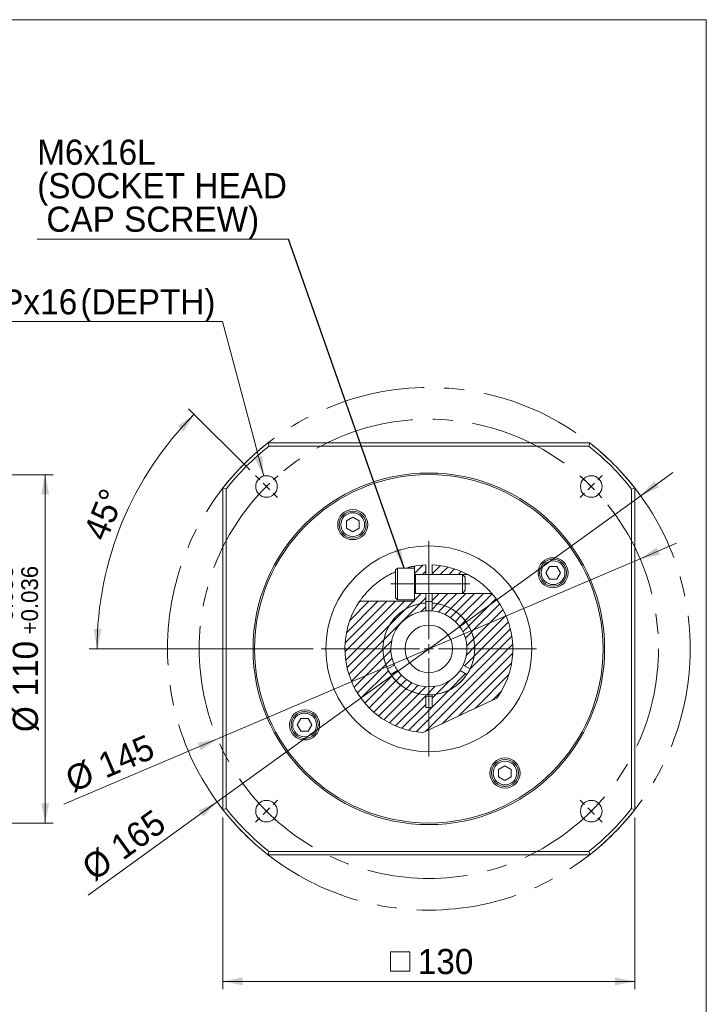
# Model space of a CAD drawing. Header units: millimetres. Extents: x 25 to 718, y 25 to 500.
# Tile 4 of 4: x 501 to 718, y 189 to 500. Entities that reach past the tile are written whole.
import ezdxf

# ---------------------------------------------------------------- set-up
doc = ezdxf.new("R2010")
doc.units = ezdxf.units.MM
doc.header["$LTSCALE"] = 2.5
doc.linetypes.add('CENTERX2', pattern=[20.32, 12.7, -2.54, 2.54, -2.54])
doc.styles.add('SLDTEXTSTYLE0', font='ARIAL.TTF', dxfattribs={"width": 0.948})
doc.styles.get("Standard").update_dxf_attribs({"font": 'ARIAL.TTF'})
doc.dimstyles.new('SLDDIMSTYLE10', dxfattribs={"dimtxt": 7.704956, "dimasz": 6.25, "dimexe": 0, "dimexo": 0.0625, "dimgap": 1.926239, "dimtad": 0, "dimtih": 1, "dimtoh": 1, "dimdec": 0, "dimrnd": 1e-09, "dimzin": 12, "dimdsep": 46, "dimtxsty": 'SLDTEXTSTYLE0', "dimsah": 1, "dimcen": 0.09, "dimadec": 0, "dimazin": 0, "dimtfac": 1, "dimtdec": 4, "dimtofl": 0, "dimtmove": 0, "dimatfit": 3, "dimfxl": 0, "dimtolj": 1, "dimtzin": 12, "dimarcsym": 0})
doc.dimstyles.new('SLDDIMSTYLE2', dxfattribs={"dimtxt": 7.704956, "dimasz": 6.25, "dimexe": 0, "dimexo": 0.0625, "dimgap": 1.926239, "dimtad": 1, "dimdec": 4, "dimrnd": 1e-09, "dimzin": 12, "dimdsep": 46, "dimtxsty": 'SLDTEXTSTYLE0', "dimsah": 1, "dimcen": 0.09, "dimadec": 0, "dimazin": 0, "dimtfac": 1, "dimtdec": 4, "dimtofl": 0, "dimtmove": 0, "dimatfit": 3, "dimfxl": 0, "dimtolj": 1, "dimtzin": 12, "dimarcsym": 0})
doc.dimstyles.new('SLDDIMSTYLE4', dxfattribs={"dimtxt": 7.704956, "dimasz": 6.25, "dimexe": 0, "dimexo": 0.0625, "dimgap": 1.926239, "dimtad": 1, "dimdec": 4, "dimrnd": 1e-09, "dimzin": 12, "dimdsep": 46, "dimtxsty": 'SLDTEXTSTYLE0', "dimsah": 1, "dimcen": 0.09, "dimadec": 0, "dimazin": 0, "dimtol": 1, "dimtp": 0.058, "dimtm": -0.036, "dimtfac": 1, "dimtdec": 3, "dimtofl": 0, "dimtmove": 0, "dimatfit": 3, "dimfxl": 0, "dimtolj": 1, "dimarcsym": 0})
doc.dimstyles.new('SLDDIMSTYLE6', dxfattribs={"dimtxt": 0, "dimasz": 6.25, "dimexe": 0, "dimexo": 0.0625, "dimgap": 0, "dimtad": 0, "dimtih": 1, "dimtoh": 1, "dimdec": 0, "dimrnd": 1e-09, "dimzin": 0, "dimdsep": 46, "dimtxsty": 'Standard', "dimsah": 1, "dimcen": 0.09, "dimadec": 0, "dimazin": 0, "dimtfac": 6.25, "dimtdec": 0, "dimtofl": 0, "dimtmove": 0, "dimatfit": 3, "dimfxl": 0, "dimtolj": 1, "dimtzin": 0, "dimarcsym": 0})
doc.dimstyles.new('SLDDIMSTYLE7', dxfattribs={"dimtxt": 7.704956, "dimasz": 6.25, "dimexe": 0, "dimexo": 0.0625, "dimgap": 1.926239, "dimtad": 1, "dimdec": 4, "dimrnd": 1e-09, "dimzin": 12, "dimdsep": 46, "dimtxsty": 'SLDTEXTSTYLE0', "dimsah": 1, "dimcen": 0.09, "dimadec": 0, "dimazin": 0, "dimtfac": 1, "dimtdec": 4, "dimtmove": 0, "dimatfit": 3, "dimfxl": 0, "dimtolj": 1, "dimtzin": 12, "dimarcsym": 0})
doc.dimstyles.new('SLDDIMSTYLE8', dxfattribs={"dimtxt": 7.704956, "dimasz": 6.25, "dimexe": 0, "dimexo": 0.0625, "dimgap": 1.926239, "dimtad": 1, "dimdec": 4, "dimlfac": 2.5, "dimzin": 12, "dimdsep": 46, "dimtxsty": 'SLDTEXTSTYLE0', "dimsah": 1, "dimcen": 0.09, "dimadec": 4, "dimazin": 0, "dimtfac": 1, "dimtdec": 4, "dimtofl": 0, "dimtmove": 0, "dimatfit": 3, "dimfxl": 0, "dimtolj": 1, "dimtzin": 12, "dimarcsym": 0})

# ---------------------------------------------------------------- blocks, each defined once
blk = doc.blocks.new('*D21')
at = {"color": 7, "linetype": 'Continuous', "lineweight": 0}
for p, q in [((470.79, 356.33), (511.29, 356.33)), ((508.79, 356.33), (508.79, 246.33)), ((470.79, 246.33), (511.29, 246.33))]:
    blk.add_line(p, q, dxfattribs=at)
for points in [[(508.79, 356.33), (507.54, 350.08), (510.04, 350.08)], [(508.79, 246.33), (510.04, 252.58), (507.54, 252.58)]]:
    blk.add_solid(points, dxfattribs=at)
at = {"color": 7, "linetype": 'Continuous', "lineweight": 0, "attachment_point": 1, "rotation": 90, "style": 'SLDTEXTSTYLE0'}
for s, insert, char_height in [('0.058', (493.34, 309.99), 5.292), ('0.036', (501.23, 309.99), 5.292), ('+', (493.34, 305.88), 5.29), ('+', (501.23, 305.88), 5.29), ('110', (498.56, 286.29), 7.937), ('%%c', (498.56, 275.05), 7.937)]:
    blk.add_mtext(s, dxfattribs=dict(at, insert=insert, char_height=char_height))
blk = doc.blocks.new('*D37')
at = {"color": 7, "linetype": 'Continuous', "lineweight": 0}
for p, q in [((696.78, 349.66), (706.91, 356.98)), ((563.05, 253.01), (696.78, 349.66)), ((563.05, 253.01), (522.33, 223.59))]:
    blk.add_line(p, q, dxfattribs=at)
for points in [[(696.78, 349.66), (702.58, 352.31), (701.11, 354.33)], [(563.05, 253.01), (557.25, 250.36), (558.71, 248.34)]]:
    blk.add_solid(points, dxfattribs=at)
at = {"color": 7, "linetype": 'Continuous', "lineweight": 0, "char_height": 7.937, "attachment_point": 1, "rotation": 35.8553, "style": 'SLDTEXTSTYLE0'}
for s, insert in [('165', (528.67, 240.78)), ('%%c', (519.56, 234.2))]:
    blk.add_mtext(s, dxfattribs=dict(at, insert=insert))
blk = doc.blocks.new('*D38')
at = {"color": 7, "linetype": 'Continuous', "lineweight": 0}
for p, q in [((696.61, 329.75), (708.11, 334.65)), ((563.21, 272.92), (696.61, 329.75)), ((563.21, 272.92), (514.73, 252.27))]:
    blk.add_line(p, q, dxfattribs=at)
for points in [[(696.61, 329.75), (702.85, 331.05), (701.87, 333.35)], [(563.21, 272.92), (556.97, 271.62), (557.95, 269.32)]]:
    blk.add_solid(points, dxfattribs=at)
at = {"color": 7, "linetype": 'Continuous', "lineweight": 0, "char_height": 7.937, "attachment_point": 1, "rotation": 23.0736, "style": 'SLDTEXTSTYLE0'}
for s, insert in [('145', (524.72, 267.63)), ('%%c', (514.38, 263.23))]:
    blk.add_mtext(s, dxfattribs=dict(at, insert=insert))
blk = doc.blocks.new('SW_SYMBOL_MOD_BOX')
at = {"color": 0, "linetype": 'Continuous', "lineweight": 0}
for p, q in [((500, 500), (500, 2000)), ((500, 2000), (2000, 2000)), ((2000, 2000), (2000, 500)), ((500, 500), (2000, 500))]:
    blk.add_line(p, q, dxfattribs=at)
blk = doc.blocks.new('*D39')
at = {"color": 7, "linetype": 'Continuous', "lineweight": 0}
for p, q in [((564.91, 248.03), (564.91, 193.83)), ((694.91, 248.03), (694.91, 193.83)), ((564.91, 196.33), (694.91, 196.33))]:
    blk.add_line(p, q, dxfattribs=at)
for points in [[(564.91, 196.33), (571.16, 195.08), (571.16, 197.58)], [(694.91, 196.33), (688.66, 197.58), (688.66, 195.08)]]:
    blk.add_solid(points, dxfattribs=at)
at = {"color": 7, "linetype": 'Continuous', "lineweight": 0, "xscale": 0.004092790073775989, "yscale": 0.004092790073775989, "zscale": 0.004092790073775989}
blk.add_blockref('SW_SYMBOL_MOD_BOX', (615.77, 197.48), dxfattribs=at)
at = {"color": 7, "linetype": 'Continuous', "lineweight": 0, "insert": (626.42, 206.57), "char_height": 7.937, "attachment_point": 1, "style": 'SLDTEXTSTYLE0'}
blk.add_mtext('130', dxfattribs=at)
blk = doc.blocks.new('*D40')
at = {"color": 7, "linetype": 'Continuous', "lineweight": 0}
for p, q in [((573.42, 357.83), (554.08, 377.16)), ((593.41, 301.33), (522.68, 301.33))]:
    blk.add_line(p, q, dxfattribs=at)
blk.add_arc((629.91, 301.33), 104.74, 135, 180, dxfattribs=at)
for points in [[(555.85, 375.4), (550.66, 371.7), (552.48, 369.99)], [(525.18, 301.33), (526.61, 307.54), (524.11, 307.62)]]:
    blk.add_solid(points, dxfattribs=at)
at = {"color": 7, "linetype": 'Continuous', "lineweight": 0, "insert": (520.63, 337.94), "char_height": 7.937, "attachment_point": 1, "rotation": 67.5, "style": 'SLDTEXTSTYLE0'}
blk.add_mtext('45°', dxfattribs=at)
blk = doc.blocks.new('*D41')
at = {"color": 7, "linetype": 'Continuous', "lineweight": 0}
for p, q in [((564.72, 404.66), (437.91, 404.66)), ((577.77, 355.88), (564.72, 404.66))]:
    blk.add_line(p, q, dxfattribs=at)
blk.add_solid([(577.77, 355.88), (577.36, 362.25), (574.95, 361.6)], dxfattribs=at)
at = {"color": 7, "linetype": 'Continuous', "lineweight": 0, "attachment_point": 1, "style": 'SLDTEXTSTYLE0'}
for s, insert, char_height in [('4', (441.22, 414.89), 7.94), ('M8x1.25', (451.08, 414.89), 7.937), ('Px', (494.89, 414.89), 7.937), ('16', (507.23, 414.89), 7.937), ('(DEPTH)', (519.92, 414.89), 7.937), ('-', (447.56, 414.89), 7.94)]:
    blk.add_mtext(s, dxfattribs=dict(at, insert=insert, char_height=char_height))
blk = doc.blocks.new('SW_NOTE_3')
at = {"color": 0, "linetype": 'Continuous', "lineweight": 0}
for p, q in [((-79.37, 0), (0, 0)), ((0, 0), (-79.37, 0)), ((-79.37, 0), (0, 0)), ((0, 0), (-79.37, 0)), ((-79.37, 0), (0, 0)), ((0, 0), (-79.37, 0))]:
    blk.add_line(p, q, dxfattribs=at)
at = {"color": 0, "linetype": 'Continuous', "lineweight": 0, "attachment_point": 1, "style": 'SLDTEXTSTYLE0'}
for s, insert, char_height in [('M6x16L', (-79.37, 31.4), 7.937), ('(SOCKET HEAD', (-79.37, 20.82), 7.9375), (' CAP SCREW)', (-79.37, 10.23), 7.9375)]:
    blk.add_mtext(s, dxfattribs=dict(at, insert=insert, char_height=char_height))
blk = doc.blocks.new('SW_CENTERMARKSYMBOL_2')
at = {"color": 0, "linetype": 'Continuous', "lineweight": 0}
for p, q in [((0, 3), (0, 34)), ((-3, 0), (-34, 0)), ((0, 0), (-1.5, 0)), ((0, 0), (0, 1.5)), ((0, 0), (0, -1.5)), ((0, 0), (1.5, 0)), ((3, 0), (34, 0)), ((0, -3), (0, -34))]:
    blk.add_line(p, q, dxfattribs=at)
blk = doc.blocks.new('SW_CENTERMARKSYMBOL_3')
at = {"color": 0, "linetype": 'Continuous', "lineweight": 0}
for p, q in [((-2.12, 2.12), (-3.46, 3.46)), ((104.65, 2.12), (106, 3.46)), ((0, 0), (-1.06, 1.06)), ((0, 0), (1.06, -1.06)), ((102.53, 0), (103.59, 1.06)), ((2.12, -2.12), (3.46, -3.46)), ((100.41, -2.12), (99.07, -3.46)), ((102.53, 0), (101.47, -1.06)), ((2.12, -100.41), (3.46, -99.07)), ((100.41, -100.41), (99.07, -99.07)), ((0, -102.53), (-1.06, -103.59)), ((0, -102.53), (1.06, -101.47)), ((102.53, -102.53), (101.47, -101.47)), ((102.53, -102.53), (103.59, -103.59)), ((-2.12, -104.65), (-3.46, -106)), ((104.65, -104.65), (106, -106))]:
    blk.add_line(p, q, dxfattribs=at)
for start, end in [(131.1276, 132.6291), (47.3709, 48.8724), (135, 136.1854), (133.8146, 135), (45, 46.1854), (137.3709, 138.8724), (43.8146, 45), (41.1276, 42.6291), (221.1276, 222.6291), (317.3709, 318.8724), (223.8146, 225), (225, 226.1854), (313.8146, 315), (315, 316.1854), (227.3709, 228.8724), (311.1276, 312.6291)]:
    blk.add_arc((51.27, -51.27), 72.5, start, end, dxfattribs=at)

msp = doc.modelspace()

# ---------------------------------------------------------------- hatches: boundary and pattern name
at = {"linetype": 'Continuous', "lineweight": 0}
h = msp.add_hatch(dxfattribs=at)
h.set_pattern_fill('ANSI31', scale=0.625, style=0)
edge = h.paths.add_edge_path(flags=0)
edge.add_line((624.78951, 327.334986), (625.412985, 327.334986))
edge.add_line((625.412985, 327.334986), (625.412985, 324.834986))
edge.add_line((625.412985, 324.834986), (628.912985, 324.834986))
edge.add_line((628.912985, 324.834986), (628.912985, 327.816111))
edge.add_arc((629.912985, 301.334986), 26.5, 92.16261835, 101.14769102)
h = msp.add_hatch(dxfattribs=at)
h.set_pattern_fill('ANSI31', scale=0.625, style=0)
edge = h.paths.add_edge_path(flags=0)
edge.add_arc((629.912985, 301.334986), 26.5, 62.47291471, 87.83738165)
edge.add_line((630.912985, 327.816111), (630.912985, 324.834986))
edge.add_line((630.912985, 324.834986), (642.160434, 324.834986))
h = msp.add_hatch(dxfattribs=at)
h.set_pattern_fill('ANSI31', scale=0.625, style=0)
edge = h.paths.add_edge_path(flags=0)
edge.add_line((628.110972, 274.896326), (651.324485, 285.720965))
edge.add_arc((629.912985, 301.334986), 26.5, 323.89914981, 401.32865865)
edge.add_line((649.812734, 318.834986), (630.912985, 318.834986))
edge.add_line((630.912985, 318.834986), (630.912985, 315.810486))
edge.add_arc((629.912985, 301.334986), 14.51, -86.04815762, 86.04815762, ccw=False)
edge.add_line((630.912985, 286.859486), (630.912985, 282.834986))
edge.add_line((630.912985, 282.834986), (628.912985, 282.834986))
edge.add_line((628.912985, 282.834986), (628.912985, 286.859486))
edge.add_arc((629.912985, 301.334986), 14.51, 93.95184238, 266.04815762, ccw=False)
edge.add_line((628.912985, 315.810486), (628.912985, 318.834986))
edge.add_line((628.912985, 318.834986), (625.412985, 318.834986))
edge.add_line((625.412985, 318.834986), (625.412985, 316.334986))
edge.add_line((625.412985, 316.334986), (608.066933, 316.334986))
edge.add_arc((629.912985, 301.334986), 26.5, 145.52561539, 266.10085019)
h = msp.add_hatch(dxfattribs=at)
h.set_pattern_fill('ANSI31', scale=0.625, style=0)
edge = h.paths.add_edge_path(flags=0)
edge.add_arc((629.912985, 301.334986), 12, 94.78019185, 205.21980815, ccw=False)
edge.add_line((628.912985, 313.293247), (628.912985, 315.800462))
edge.add_arc((629.912985, 301.334986), 14.5, 93.95457212, 206.04542788)
edge.add_line((616.885515, 294.968273), (619.056827, 296.221881))
h = msp.add_hatch(dxfattribs=at)
h.set_pattern_fill('ANSI31', scale=0.625, style=0)
edge = h.paths.add_edge_path(flags=0)
edge.add_arc((629.912985, 301.334986), 12, -25.21980815, 85.21980815, ccw=False)
edge.add_line((640.769143, 296.221881), (642.940455, 294.968273))
edge.add_arc((629.912985, 301.334986), 14.5, 333.95457212, 446.04542788)
edge.add_line((630.912985, 315.800462), (630.912985, 313.293247))
h = msp.add_hatch(dxfattribs=at)
h.set_pattern_fill('ANSI31', scale=0.625, style=0)
edge = h.paths.add_edge_path(flags=0)
edge.add_arc((629.912985, 301.334986), 12, 214.78019185, 325.21980815, ccw=False)
edge.add_line((620.056827, 294.48983), (617.885515, 293.236222))
edge.add_arc((629.912985, 301.334986), 14.5, 213.95457212, 326.04542788)
edge.add_line((641.940455, 293.236222), (639.769143, 294.48983))

# ---------------------------------------------------------------- linework, layer by layer
at = {"color": 7, "linetype": 'Continuous', "lineweight": 0}
for p, q in [((25, 500), (717.5, 500)), ((717.5, 500), (717.5, 25))]:
    msp.add_line(p, q, dxfattribs=at)
at = {"color": 7, "linetype": 'Continuous', "lineweight": 15}
for p, q in [((579.10698, 366.334984), (680.71899, 366.334984)), ((579.10698, 366.334984), (579.452605, 365.334989)), ((680.373365, 365.334989), (579.452605, 365.334989)), ((680.71899, 366.334984), (680.373365, 365.334989)), ((565.912982, 351.795365), (564.912987, 352.14099)), ((564.912987, 250.528981), (564.912987, 352.14099)), ((565.912982, 351.795365), (565.912982, 250.874606)), ((694.912983, 352.14099), (693.912988, 351.795365)), ((693.912988, 250.874606), (693.912988, 351.795365)), ((694.912983, 352.14099), (694.912983, 250.528981)), ((605.878051, 342.865833), (603.878051, 341.711135)), ((607.878051, 341.711135), (605.878051, 342.865833)), ((603.878051, 341.711135), (603.878051, 339.401734)), ((603.878051, 339.401734), (605.878051, 338.247032)), ((605.878051, 338.247032), (607.878051, 339.401734)), ((607.878051, 339.401734), (607.878051, 341.711135)), ((620.012985, 326.834985), (619.412985, 326.234986)), ((625.412985, 326.834985), (620.012985, 326.834985)), ((620.012985, 316.834986), (620.012985, 326.834985)), ((624.789509, 327.334986), (625.412985, 327.334986)), ((625.412985, 327.334986), (625.412985, 326.834985)), ((625.412985, 316.834986), (625.412985, 326.834985)), ((628.912985, 324.834985), (628.912985, 327.816111)), ((630.912985, 327.816111), (630.912985, 324.834985)), ((667.979734, 327.36992), (666.825031, 325.36992)), ((670.289134, 327.36992), (667.979734, 327.36992)), ((671.443833, 325.36992), (670.289134, 327.36992)), ((619.412985, 317.434987), (619.412985, 326.234986)), ((640.512985, 324.834985), (625.662985, 324.834985)), ((625.662985, 324.834985), (628.912985, 324.834985)), ((630.912985, 324.834985), (642.160434, 324.834985)), ((641.412985, 323.934987), (640.512985, 324.834985)), ((640.512985, 318.834986), (640.512985, 324.834985)), ((641.412985, 319.734986), (641.412985, 323.934987)), ((666.825031, 325.36992), (667.979734, 323.36992)), ((667.979734, 323.36992), (670.289134, 323.36992)), ((670.289134, 323.36992), (671.443833, 325.36992)), ((619.412985, 317.434987), (620.012985, 316.834986)), ((625.662985, 318.834986), (640.512985, 318.834986)), ((628.912985, 318.834986), (625.662985, 318.834986)), ((628.912985, 315.810486), (628.912985, 318.834986)), ((649.812733, 318.834986), (630.912985, 318.834986)), ((630.912985, 318.834986), (630.912985, 315.810486)), ((640.512985, 318.834986), (641.412985, 319.734986)), ((625.412985, 316.334986), (608.066933, 316.334986)), ((620.012985, 316.834986), (625.412985, 316.834986)), ((625.412985, 316.834986), (625.412985, 316.334986)), ((628.912985, 315.800462), (628.912985, 313.293247)), ((630.912985, 313.293247), (630.912985, 315.800462)), ((619.056828, 296.221881), (616.885515, 294.968273)), ((642.940455, 294.968273), (640.769142, 296.221881)), ((617.885516, 293.236223), (620.056827, 294.48983)), ((639.769143, 294.48983), (641.940454, 293.236223)), ((628.912985, 282.834986), (628.912985, 286.859486)), ((630.912985, 286.859486), (630.912985, 282.834986)), ((628.110972, 274.896325), (651.324486, 285.720964)), ((630.912985, 282.834986), (628.912985, 282.834986)), ((589.536836, 279.300052), (588.382137, 277.300052)), ((588.382137, 277.300052), (589.536836, 275.300051)), ((591.846236, 279.300052), (589.536836, 279.300052)), ((593.000939, 277.300052), (591.846236, 279.300052)), ((591.846236, 275.300051), (593.000939, 277.300052)), ((589.536836, 275.300051), (591.846236, 275.300051)), ((653.947919, 264.42294), (651.947919, 263.268237)), ((655.947919, 263.268237), (653.947919, 264.42294)), ((651.947919, 263.268237), (651.947919, 260.958837)), ((655.947919, 260.958837), (655.947919, 263.268237)), ((651.947919, 260.958837), (653.947919, 259.804138)), ((653.947919, 259.804138), (655.947919, 260.958837)), ((565.912982, 250.874606), (564.912987, 250.528981)), ((694.912983, 250.528981), (693.912988, 250.874606)), ((579.452605, 237.334983), (579.10698, 236.334988)), ((680.71899, 236.334988), (579.10698, 236.334988)), ((579.452605, 237.334983), (680.373365, 237.334983)), ((680.373365, 237.334983), (680.71899, 236.334988))]:
    msp.add_line(p, q, dxfattribs=at)
at = {"color": 8, "linetype": 'Continuous', "lineweight": 15}
msp.add_line((625.662985, 318.834986), (625.662985, 324.834985), dxfattribs=at)
at = {"color": 7, "linetype": 'CENTERX2', "lineweight": 0, "ltscale": 2.5}
for p, q in [((617.910607, 321.834986), (642.812985, 321.834986)), ((624.912985, 301.334986), (613.912985, 301.334986))]:
    msp.add_line(p, q, dxfattribs=at)
at = {"color": 7, "linetype": 'CENTERX2', "lineweight": 0}
for radius in [82.5, 72.5]:
    msp.add_circle((629.912985, 301.334986), radius, dxfattribs=at)
at = {"color": 7, "linetype": 'Continuous', "lineweight": 15}
for centre, radius in [((629.912985, 301.334986), 55.5), ((629.912985, 301.334986), 55), ((578.647743, 352.600228), 3.4), ((681.178227, 352.600228), 3.4), ((605.878051, 340.556433), 4.75), ((605.878051, 340.556433), 4.25), ((605.878051, 340.556433), 3.75), ((629.912985, 301.334986), 32.5), ((669.134433, 325.36992), 4.75), ((669.134433, 325.36992), 4.25), ((669.134433, 325.36992), 3.75), ((629.912985, 301.334986), 7.5), ((590.691537, 277.300052), 4.75), ((590.691537, 277.300052), 4.25), ((590.691537, 277.300052), 3.75), ((653.947919, 262.113538), 4.75), ((653.947919, 262.113538), 4.25), ((653.947919, 262.113538), 3.75), ((578.647743, 250.069744), 3.4), ((681.178227, 250.069744), 3.4)]:
    msp.add_circle(centre, radius, dxfattribs=at)
for centre, radius, start, end in [((629.912985, 301.334986), 82.5, 128.01227954, 141.98772046), ((629.912985, 301.334986), 81.5, 128.25378109, 141.74621891), ((629.912985, 301.334986), 81.5, 38.25378109, 51.74621891), ((629.912985, 301.334986), 82.5, 38.01227954, 51.98772046), ((629.912985, 301.334986), 26.5, 92.16261835, 101.14769102), ((629.912985, 301.334986), 26.5, 62.47291471, 87.83738165), ((625.662985, 325.084986), 0.25, 180, 270), ((625.662985, 318.584986), 0.25, 90, 180), ((629.912985, 301.334986), 26.5, 323.89914981, 41.32865865), ((629.912985, 301.334986), 26.5, 145.52561539, 266.10085019), ((629.912985, 301.334986), 14.51, 93.95184238, 266.04815762), ((629.912985, 301.334986), 14.5, 93.95457212, 206.04542788), ((629.912985, 301.334986), 14.95, 86.16464271, 93.83535729), ((629.912985, 301.334986), 14.51, 273.95184238, 86.04815762), ((629.912985, 301.334986), 14.5, 333.95457212, 86.04542788), ((629.912985, 301.334986), 12, 94.78019185, 205.21980815), ((629.912985, 301.334986), 12, 85.21980815, 94.78019185), ((629.912985, 301.334986), 12, 334.78019185, 85.21980815), ((629.912985, 301.334986), 12, 205.21980815, 214.78019185), ((629.912985, 301.334986), 12, 325.21980815, 334.78019185), ((629.912985, 301.334986), 14.5, 213.95457212, 326.04542788), ((629.912985, 301.334986), 12, 214.78019185, 325.21980815), ((629.912985, 301.334986), 14.95, 266.16464271, 273.83535729), ((629.912985, 301.334986), 82.5, 218.01227954, 231.98772046), ((629.912985, 301.334986), 81.5, 218.25378109, 231.74621891), ((629.912985, 301.334986), 81.5, 308.25378109, 321.74621891), ((629.912985, 301.334986), 82.5, 308.01227954, 321.98772046)]:
    msp.add_arc(centre, radius, start, end, dxfattribs=at)
for points, knots in [([(622.801648, 326.834985), (623.069454, 326.918369), (623.727401, 327.123226), (624.433936, 327.262865), (624.762456, 327.329766), (624.782185, 327.333573), (624.789509, 327.334986)], [0, 0, 0, 0, 0.3086793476, 0.7583623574, 0.9102936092, 1, 1, 1, 1]), ([(608.066933, 316.334986), (608.071923, 316.342247), (608.089075, 316.367204), (608.313722, 316.693487), (608.876615, 317.464697), (609.86323, 318.697378), (611.19074, 320.132784), (612.708924, 321.516072), (614.374833, 322.846081), (616.390117, 324.161006), (618.167505, 325.147536), (619.1845, 325.545979), (619.412985, 325.635496)], [0, 0, 0, 0, 0.0350056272, 0.1203092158, 0.2078329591, 0.3039999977, 0.4462827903, 0.5475273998, 0.6489472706, 0.8021215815, 0.955543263, 1, 1, 1, 1]), ([(642.160434, 324.834985), (642.168476, 324.830802), (642.187303, 324.821008), (642.391016, 324.714163), (642.944361, 324.415192), (644.176383, 323.696034), (645.637308, 322.697332), (646.996138, 321.606641), (647.987118, 320.729986), (648.82729, 319.905441), (649.412141, 319.284164), (649.751066, 318.90551), (649.792439, 318.858196), (649.812733, 318.834986)], [0, 0, 0, 0, 0.0282378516, 0.0661034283, 0.132164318, 0.253318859, 0.4590924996, 0.5646812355, 0.6700050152, 0.7776794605, 0.8642099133, 0.9333898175, 1, 1, 1, 1])]:
    msp.add_open_spline(points, degree=3, knots=knots, dxfattribs=at)

# ---------------------------------------------------------------- block references
at = {"color": 7, "linetype": 'Continuous', "lineweight": 0}
for name, p in [('SW_NOTE_3', (585.633651, 430.738408)), ('SW_CENTERMARKSYMBOL_3', (578.647743, 352.600228)), ('SW_CENTERMARKSYMBOL_2', (629.912985, 301.334986))]:
    msp.add_blockref(name, p, dxfattribs=at)

# ---------------------------------------------------------------- dimensions: what is measured, and where the dimension line sits
dim = msp.add_diameter_dim_2p(p1=(578.802848, 352.020622), p2=(577.768819, 355.884659), text='<>-M8x1.25Px16(DEPTH)\\P', dimstyle='SLDDIMSTYLE10', override={"dimpost": '<>'}, dxfattribs=at)
dim.commit()
dim.dimension.update_dxf_attribs({"geometry": '*D41', "text_midpoint": (500.374503, 410.571214), "dimtype": 163})
dim = msp.add_angular_dim_2l(base=(533.148079, 341.416322), line1=((575.18292, 356.065051), (582.112567, 349.135404)), line2=((663.912985, 301.334986), (595.912985, 301.334986)), dimstyle='SLDDIMSTYLE8', dxfattribs=at)
dim.commit()
dim.dimension.update_dxf_attribs({"geometry": '*D40', "text_midpoint": (533.148079, 341.416322), "dimtype": 162})
dim = msp.add_linear_dim(base=(508.793011, 246.334986), p1=(468.293011, 356.334986), p2=(468.293011, 246.334986), angle=90, text='%%c<>', dimstyle='SLDDIMSTYLE4', dxfattribs=at)
dim.commit()
dim.dimension.update_dxf_attribs({"geometry": '*D21', "text_midpoint": (508.793011, 301.334986), "dimtype": 160})
for p1, p2, picture, middle in [((563.046794, 253.011467), (696.779176, 349.658505), '*D37', (537.126036, 234.278805)), ((563.212839, 272.921247), (696.613131, 329.748725), '*D38', (531.514471, 259.418005))]:
    dim = msp.add_diameter_dim_2p(p1=p1, p2=p2, dimstyle='SLDDIMSTYLE7', dxfattribs=at)
    dim.commit()
    dim.dimension.update_dxf_attribs({"geometry": picture, "text_midpoint": middle, "dimtype": 163})
dim = msp.add_linear_dim(base=(694.912985, 196.334986), p1=(564.912985, 250.528982), p2=(694.912985, 250.528982), text='{\\fGDT;o}<>', dimstyle='SLDDIMSTYLE2', dxfattribs=at)
dim.commit()
dim.dimension.update_dxf_attribs({"geometry": '*D39', "text_midpoint": (629.912985, 196.334986), "dimtype": 160})

# ---------------------------------------------------------------- leaders
msp.add_leader([(622.129156, 326.834986), (585.633651, 430.738408)], dimstyle='SLDDIMSTYLE6', dxfattribs=at)

doc.saveas('drawing.dxf')
